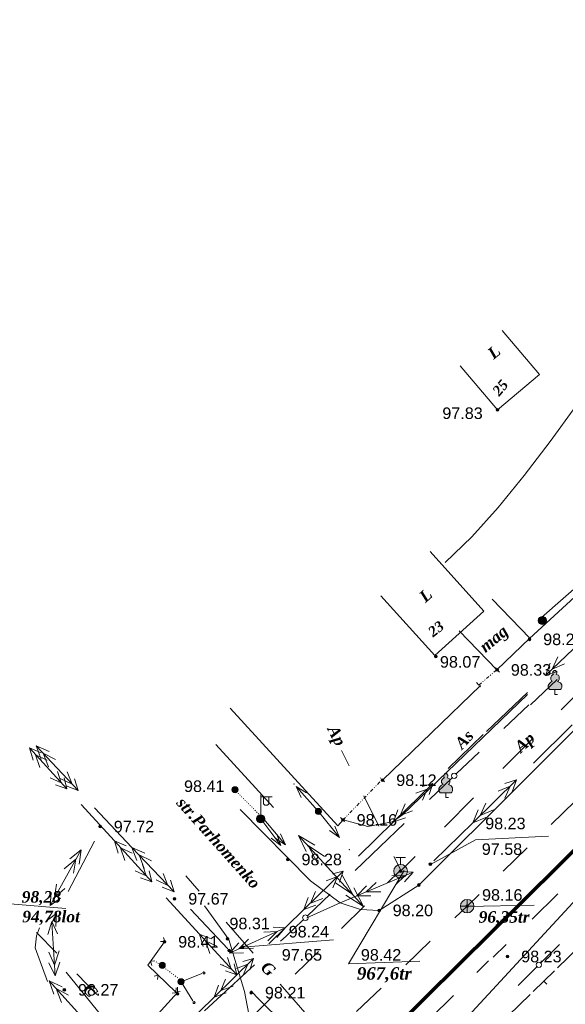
# Model space of a CAD drawing. Header units: millimetres. Extents: x 9396 to 25236, y 15106 to 31102.
# Tile 42 of 256: x 9997 to 10077, y 16378 to 16523. Entities that reach past the tile are written whole.
import ezdxf
from ezdxf.enums import TextEntityAlignment as Align

# ---------------------------------------------------------------- set-up
doc = ezdxf.new("R2010")
doc.units = ezdxf.units.MM
for name, pattern in [('DIVIDE', [1.25, 0.5, -0.25, 0, -0.25, 0, -0.25]), ('DOT', [0.25, 0, -0.25]), ('HIDDEN', [0.375, 0.25, -0.125])]:
    doc.linetypes.add(name, pattern=pattern)
for name, color, linetype, lineweight, true_color in [('1001010', 7, 'Continuous', 9, 0x000000), ('10010110', 7, 'Continuous', 20, 0xa25100), ('1006010', 7, 'DOT', 9, 0x000000), ('1060000', 7, 'Continuous', 9, 0x000000), ('1070000', 7, 'DOT', 9, 0x000000), ('2030003', 7, 'Continuous', 9, 0x000000), ('2030012', 7, 'Continuous', 9, 0x000000), ('21100200', 7, 'HIDDEN', 0, 0x800080), ('3000105', 7, 'DIVIDE', 9, 0x000000), ('3000113', 7, 'Continuous', 9, 0x000000), ('3000220', 7, 'Continuous', 9, 0x000000), ('3000260', 7, 'Continuous', 9, 0x000000), ('4000210', 7, 'Continuous', 9, 0x000000), ('5010210', 7, 'Continuous', 20, 0x008000), ('5010320', 7, 'Continuous', 20, 0x800000), ('5010430', 7, 'Continuous', 9, 0x000000), ('5010541', 7, 'Continuous', 9, 0x000000), ('6011210', 1, 'Continuous', 9, 0xff0000), ('6011300', 1, 'Continuous', 20, 0xff0000), ('8010110', 7, 'Continuous', 20, 0x0080ff), ('8010120', 7, 'Continuous', 20, 0x0080ff), ('8010200', 7, 'Continuous', 9, 0x000000), ('9010110', 7, 'Continuous', 9, 0x000000), ('9010120', 7, 'Continuous', 20, 0x000000), ('9010200', 7, 'Continuous', 9, 0x000000)]:
    doc.layers.add(name, color=color, linetype=linetype, lineweight=lineweight, true_color=true_color)
doc.layers.add('Канализация', color=1, linetype='Continuous', lineweight=70)
doc.styles.add('10', font='timesbi.ttf', dxfattribs={"height": 0.001481})
doc.styles.add('12', font='timesbi.ttf', dxfattribs={"height": 0.001693})
doc.styles.add('13', font='timesbi.ttf', dxfattribs={"height": 0.001693})
doc.styles.add('2', font='timesbi.ttf', dxfattribs={"height": 0.001693})
doc.styles.add('3', font='timesbi.ttf', dxfattribs={"height": 0.001693})
doc.styles.add('9', font='timesbi.ttf', dxfattribs={"height": 0.001693})
doc.styles.add('F2', font='arial.ttf', dxfattribs={"height": 0.001693})

# ---------------------------------------------------------------- blocks, each defined once
blk = doc.blocks.new('SYMBOL21100200')
at = {"true_color": 0x800080}
h = blk.add_hatch(color=216, dxfattribs=at)
edge = h.paths.add_edge_path()
edge.add_arc((0, 0), 0.1, 0, 360)
at = {"color": 216, "linetype": 'Continuous', "lineweight": 0, "true_color": 0x800080}
blk.add_circle((0, 0), 0.1, dxfattribs=at)
blk = doc.blocks.new('SYMBOL2030012')
at = {"true_color": 0xffffff}
h = blk.add_hatch(color=7, dxfattribs=at)
edge = h.paths.add_edge_path()
edge.add_arc((0, 0), 0.225, 0, 360)
at = {"true_color": 0x000000}
h = blk.add_hatch(color=18, dxfattribs=at)
edge = h.paths.add_edge_path()
edge.add_arc((0, 0), 0.05, 0, 360)
at = {"color": 18, "linetype": 'Continuous', "lineweight": 0, "true_color": 0x000000}
for radius in [0.225, 0.05]:
    blk.add_circle((0, 0), radius, dxfattribs=at)
blk = doc.blocks.new('SYMBOL2030003')
at = {"true_color": 0xffffff}
h = blk.add_hatch(color=7, dxfattribs=at)
edge = h.paths.add_edge_path()
edge.add_arc((0, 0), 0.3, 0, 360)
at = {"true_color": 0x000000}
h = blk.add_hatch(color=18, dxfattribs=at)
edge = h.paths.add_edge_path()
edge.add_arc((0, 0), 0.1, 0, 360)
at = {"color": 18, "linetype": 'Continuous', "lineweight": 0, "true_color": 0x000000, "flags": 128}
for points in [[(0, 0.3), (0, 1.75)], [(0, 1.6), (0.85, 1.6)], [(0.2, 1.6), (0.2, 1.1), (0.3, 1), (0.5, 1), (0.6, 1.1), (0.6, 1.6)]]:
    blk.add_lwpolyline(points, dxfattribs=at)
at = {"color": 18, "linetype": 'Continuous', "lineweight": 0, "true_color": 0x000000}
for radius in [0.3, 0.1]:
    blk.add_circle((0, 0), radius, dxfattribs=at)
blk = doc.blocks.new('SYMBOL5010541')
at = {"true_color": 0xffffff}
h = blk.add_hatch(color=7, dxfattribs=at)
edge = h.paths.add_edge_path()
edge.add_arc((0, 0), 0.5, 0, 360)
at = {"color": 18, "linetype": 'Continuous', "lineweight": 0, "true_color": 0x000000, "flags": 128}
for points in [[(0, 1), (-0.35, 1)], [(0, 0.5), (0, 0.5), (0, 1), (0, 1)], [(0, 1), (0.35, 1)]]:
    blk.add_lwpolyline(points, dxfattribs=at)
at = {"color": 18, "linetype": 'Continuous', "lineweight": 0, "true_color": 0x000000}
blk.add_circle((0, 0), 0.5, dxfattribs=at)
blk = doc.blocks.new('SYMBOL4000210')
at = {"true_color": 0xffffff}
blk.add_hatch(color=7, dxfattribs=at).paths.add_polyline_path([(0.05, 1.75), (-0.05, 1.75), (-0.15, 1.65), (-0.15, 1.55), (-0.1, 1.45), (-0.15, 1.45), (-0.25, 1.35), (-0.3, 1.25), (-0.3, 1.1), (-0.25, 1), (-0.2, 0.95), (-0.3, 0.9), (-0.35, 0.85), (-0.4, 0.8), (-0.5, 0.65), (-0.5, 0.5), (-0.4, 0.35), (-0.3, 0.35), (-0.1, 0.35), (0, 0.35), (0.15, 0.35), (0.4, 0.35), (0.45, 0.4), (0.5, 0.5), (0.5, 0.7), (0.4, 0.85), (0.2, 0.95), (0.25, 1), (0.3, 1.1), (0.3, 1.3), (0.25, 1.4), (0.1, 1.45), (0.15, 1.55), (0.15, 1.65)])
at = {"color": 18, "linetype": 'Continuous', "lineweight": 0, "true_color": 0x000000, "flags": 128}
blk.add_lwpolyline([(0.05, 1.75), (-0.05, 1.75), (-0.15, 1.65), (-0.15, 1.55), (-0.1, 1.45), (-0.15, 1.45), (-0.25, 1.35), (-0.3, 1.25), (-0.3, 1.1), (-0.25, 1), (-0.2, 0.95), (-0.3, 0.9), (-0.35, 0.85), (-0.4, 0.8), (-0.5, 0.65), (-0.5, 0.5), (-0.4, 0.35), (-0.3, 0.35), (-0.1, 0.35), (0, 0.35), (0.15, 0.35), (0.4, 0.35), (0.45, 0.4), (0.5, 0.5), (0.5, 0.7), (0.4, 0.85), (0.2, 0.95), (0.25, 1), (0.3, 1.1), (0.3, 1.3), (0.25, 1.4), (0.1, 1.45), (0.15, 1.55), (0.15, 1.65), (0.05, 1.75)], close=True, dxfattribs=at)
blk.add_lwpolyline([(0, 0.35), (0, 0), (0.2, 0)], dxfattribs=at)
blk = doc.blocks.new('SYMBOL5010430')
at = {"true_color": 0xffffff}
h = blk.add_hatch(color=7, dxfattribs=at)
edge = h.paths.add_edge_path()
edge.add_arc((0, 0), 0.495, 0, 360)
at = {"color": 18, "linetype": 'Continuous', "lineweight": 0, "true_color": 0x000000, "flags": 128}
for points in [[(-0.495, 0), (0.495, 0)], [(0, -0.495), (0, 0.495)]]:
    blk.add_lwpolyline(points, dxfattribs=at)
at = {"color": 18, "linetype": 'Continuous', "lineweight": 0, "true_color": 0x000000}
blk.add_circle((0, 0), 0.495, dxfattribs=at)
blk = doc.blocks.new('SYMBOL8010200')
at = {"true_color": 0x000000}
h = blk.add_hatch(color=18, dxfattribs=at)
edge = h.paths.add_edge_path()
edge.add_arc((0, 0), 0.3, 0, 360)
at = {"color": 18, "linetype": 'Continuous', "lineweight": 0, "true_color": 0x000000}
blk.add_circle((0, 0), 0.3, dxfattribs=at)

msp = doc.modelspace()

# ---------------------------------------------------------------- linework, layer by layer
at = {"layer": '1001010', "color": 253}
for p, q in [((10057.58, 16444.86, 98.6), (10065.45, 16436.13, 98.6)), ((10061.83, 16433.21, 98.85), (10067.33, 16427.49, 98.85))]:
    msp.add_line(p, q, dxfattribs=at)
for points in [[(10061.99, 16472.07, 133.33), (10067.44, 16465.62, 133.33), (10073.59, 16470.81, 133.33), (10068.14, 16477.26, 133.33)], [(10065.45, 16436.13, 98.6), (10058.24, 16429.63, 98.6), (10050.36, 16438.35, 98.6)], [(10067.33, 16427.49, 98.85), (10072.17, 16432.14, 98.85), (10066.67, 16437.86, 98.85)]]:
    msp.add_polyline3d(points, dxfattribs=at)
at = {"layer": '10010110'}
msp.add_polyline3d([(10089.77, 16481.27, 180.91), (10086.21, 16476.39, 181.42), (10082.59, 16471.3, 177.08), (10078.9, 16466.13, 168.78), (10075.15, 16460.99, 157.42), (10071.36, 16456, 143.87), (10067.53, 16451.31, 129.03), (10063.66, 16447.02, 113.78), (10059.77, 16443.26, 99.01)], dxfattribs=at)
at = {"layer": '1006010', "color": 253}
msp.add_line((10017.4, 16384.74), (10021.26, 16381.88), dxfattribs=at)
at = {"layer": '1060000', "color": 253}
for p, q in [((10029.72, 16407.06, 196.78), (10040.06, 16396.6, 196.64)), ((9996.01, 16393.24, 112.74), (10004.17, 16392.54, 107.62)), ((10062.91, 16392.84, 90.38), (10072.83, 16393.02, 174.42)), ((10030.08, 16386.88, 193.03), (10043.4, 16387.95, 146.29))]:
    msp.add_line(p, q, dxfattribs=at)
for points in [[(10040.06, 16396.6, 196.64), (10044.38, 16393.36, 196.56), (10047.35, 16392.38, 196.99), (10050.08, 16392.26, 196.4), (10055.9, 16395.98, 196.46), (10116.62, 16456.46, 196.4)], [(10071.84, 16423.92, 137.77), (10053.52, 16406.25, 196.82), (10052.07, 16405.24, 196.82), (10048.42, 16404.57, 196.82), (10044.8, 16405.52, 196.32)], [(10057.72, 16399.03, 143.63), (10064.2, 16402.61, 174.54), (10074.94, 16403.12, 155.98)], [(10053.75, 16398.1, 87.2), (10045.61, 16384.45, 187.95), (10056.06, 16384.84, 187.95)], [(10056.24, 16373.44, 196.54), (10061.4, 16374.87, 195.51), (10080.26, 16395.26, 195.51)], [(10024.5, 16392.94, 188.5), (10028.06, 16388.01, 196.62), (10030.36, 16380.36, 196.42), (10031.21, 16376.03, 196.62), (10030.61, 16373.4, 196.54), (10029.44, 16370.8, 196.46)]]:
    msp.add_polyline3d(points, dxfattribs=at)
at = {"layer": '1070000', "color": 253}
msp.add_line((10033.2, 16405.63, 196.75), (10029.09, 16409.77, 195.15), dxfattribs=at)
at = {"layer": '3000105', "color": 253}
for p, q in [((10067.74, 16427.19, 98.6), (10067.03, 16428.03, 98.6)), ((10064.7, 16425.29, 197.21), (10067.42, 16427.57)), ((10064.38, 16425.67, 98.6), (10065.09, 16424.83, 98.6)), ((10050.89, 16411.08, 147.59), (10050.1, 16411.84, 147.59)), ((10044.8, 16405.52, 196.32), (10050.53, 16411.42, 98.85)), ((10044.44, 16405.87, 147.59), (10045.23, 16405.1, 147.59))]:
    msp.add_line(p, q, dxfattribs=at)
at = {"layer": '3000113', "color": 253}
for p, q in [((10072.14, 16432.12, 160.94), (10089.14, 16447.8, 160.94)), ((10050.6, 16411.34), (10064.96, 16425.21))]:
    msp.add_line(p, q, dxfattribs=at)
msp.add_polyline3d([(10028.25, 16421.89, 197.28), (10044.05, 16404.63, 188.97), (10044.8, 16405.52, 188.97)], dxfattribs=at)
at = {"layer": '3000220', "color": 253}
for p, q in [((10079.38, 16386.87, 195.51), (10076.23, 16383.82, 195.51)), ((10075.8, 16383.4, 195.51), (10072.66, 16380.35, 195.51)), ((10074.23, 16381.87, 195.51), (10074.65, 16381.44, 195.51)), ((10072.23, 16379.93, 195.51), (10069.08, 16376.87, 195.51))]:
    msp.add_line(p, q, dxfattribs=at)
at = {"layer": '3000260', "color": 253}
for points in [[(10020.3, 16380.27, 0), (10016.18, 16384.23, 0), (10018.64, 16387.66, 0)], [(10018.06, 16387.71, 0), (10018.68, 16387.72, 0), (10018.48, 16388.3, 0)], [(10016.77, 16384.19, 0), (10016.6, 16384.82, 0), (10017.23, 16384.85, 0)], [(10017.63, 16382.14, 0), (10017.71, 16382.76, 0), (10017.11, 16382.64, 0)], [(10009.47, 16369.15, 52.87), (10014.4, 16373.42, 52.87), (10020.52, 16380.22, 52.87)], [(10019.78, 16380.15, 52.87), (10020.54, 16380.25, 52.87), (10020.54, 16381, 52.87)], [(10020.93, 16380.36, 0), (10020.29, 16380.28, 0), (10020.35, 16380.91, 0)]]:
    msp.add_polyline3d(points, dxfattribs=at)
at = {"layer": '5010210'}
for p, q in [((10076.78, 16421.64, 170.34), (10081.06, 16425.93, 170.34)), ((10072.5, 16417.34, 170.34), (10070.36, 16415.19, 170.34)), ((10044.58, 16415.68, 102.38), (10045.68, 16413.46, 102.38)), ((10070.36, 16415.19, 170.34), (10068.22, 16413.04, 170.34)), ((10050.07, 16404.6, 102.38), (10047.87, 16409.03, 102.38)), ((10059.66, 16404.45, 170.34), (10063.94, 16408.74, 170.34)), ((10052.26, 16400.17, 102.38), (10053.36, 16397.95, 102.38)), ((10055.38, 16400.15, 170.34), (10053.24, 16398, 170.34)), ((10051.33, 16396.28, 143.85), (10053.02, 16397.95, 143.85)), ((10076.3, 16394.67, 184.27), (10072.51, 16390.97, 184.27)), ((10047.95, 16392.94, 143.85), (10044.57, 16389.6, 143.85)), ((10039.5, 16384.59, 143.85), (10041.19, 16386.26, 143.85)), ((10066.83, 16385.41, 184.27), (10068.73, 16387.26, 184.27)), ((10037.81, 16382.92, 143.85), (10039.5, 16384.59, 143.85)), ((10066.13, 16384.88, 123.15), (10064.42, 16383.18, 123.15)), ((10034.43, 16379.58, 143.85), (10031.06, 16376.24, 143.85)), ((10057.56, 16376.41, 123.15), (10060.99, 16379.79, 123.15))]:
    msp.add_line(p, q, dxfattribs=at)
at = {"layer": '5010320', "lineweight": 30}
for p, q in [((10077.08, 16406.55, 152.77), (10078.84, 16408.26, 152.77)), ((10075.32, 16404.85, 152.77), (10077.08, 16406.55, 152.77)), ((10071.8, 16401.43, 152.77), (10068.28, 16398.01, 152.77)), ((10063, 16392.88, 152.77), (10064.76, 16394.59, 152.77)), ((10063, 16392.88, 191.28), (10061.2, 16391.16, 191.28)), ((9999.9, 16389.03, 107.62), (10002.84, 16385.99, 107.62)), ((10053.99, 16384.29, 191.28), (10057.59, 16387.73, 191.28)), ((10007.24, 16381.44, 107.62), (10005.77, 16382.96, 107.62)), ((10008.71, 16379.92, 107.62), (10007.24, 16381.44, 107.62)), ((10050.38, 16380.86, 191.28), (10048.58, 16379.14, 191.28)), ((10048.58, 16379.14, 191.28), (10046.78, 16377.42, 191.28))]:
    msp.add_line(p, q, dxfattribs=at)
at = {"layer": '6011210'}
for p, q in [((10041.2, 16406.76, 91.85), (10037.93, 16410.41, 91.85)), ((10041.2, 16406.76), (10044.27, 16402.94)), ((10032.74, 16405.68, 196.75), (10035.71, 16401.79, 196.75)), ((10033.2, 16405.63, 196.4), (10036.36, 16401.88, 196.4))]:
    msp.add_line(p, q, dxfattribs=at)
for points in [[(10038.69, 16408.81, 91.85), (10037.93, 16410.41, 91.85), (10037.93, 16410.41, 91.85), (10039.43, 16409.47, 91.85)], [(10035.08, 16403.44, 196.75), (10035.71, 16401.79, 196.75), (10035.71, 16401.79, 196.75), (10034.28, 16402.83, 196.75)], [(10035.64, 16403.5, 196.4), (10036.36, 16401.88, 196.4), (10036.36, 16401.88, 196.4), (10034.88, 16402.86, 196.4)], [(10043.6, 16404.58, 0), (10044.27, 16402.94, 0), (10044.27, 16402.94, 0), (10042.82, 16403.95, 0)]]:
    msp.add_polyline3d(points, dxfattribs=at)
for p in [(10037.6, 16410.77, 91.85), (10045.71, 16401.16)]:
    msp.add_point(p, dxfattribs=at)
at = {"layer": '6011300'}
for p, q in [((10081.2, 16433.12, 93.24), (10074.46, 16426.7, 93.24)), ((10071.84, 16424.21, 93.24), (10065.85, 16418.5, 93.24)), ((10072.72, 16413.84, 115.51), (10078.41, 16419.43, 115.51)), ((10060.21, 16413.05, 131.43), (10065.34, 16418.06, 131.43)), ((9999.82, 16416.37, 115.51), (10005.99, 16409.84, 115.51)), ((9999.82, 16416.37, 115.51), (10001.71, 16415.54, 115.51)), ((9999.82, 16416.37, 115.51), (10000.54, 16414.44, 115.51)), ((10034.59, 16407.32, 163.71), (10026.14, 16416.59, 163.71)), ((9998.84, 16416.08, 152.08), (10004.3, 16410.09, 152.08)), ((9998.84, 16416.08, 152.08), (10000.58, 16415.36, 152.08)), ((9998.84, 16416.08, 152.08), (9999.4, 16414.28, 152.08)), ((10052.2, 16405.23, 131.43), (10057.97, 16410.86, 131.43)), ((10063.81, 16405.1, 115.51), (10070.22, 16411.39, 115.51)), ((10006.43, 16407.76, 152.08), (10011.29, 16402.44, 152.08)), ((10008.39, 16407.3, 115.51), (10013.87, 16401.49, 115.51)), ((10052.2, 16405.23, 131.43), (10052.86, 16406.99, 131.43)), ((10063.81, 16405.1, 115.51), (10064.6, 16407, 115.51)), ((10047.07, 16400.22, 131.43), (10052.2, 16405.23, 131.43)), ((10052.2, 16405.23, 131.43), (10053.97, 16405.84, 131.43)), ((10058.11, 16399.51, 115.51), (10063.81, 16405.1, 115.51)), ((10063.81, 16405.1, 115.51), (10065.73, 16405.86, 115.51)), ((10047.81, 16392.83, 163.71), (10038.3, 16403.26, 163.71)), ((10004.51, 16395.04, 39.02), (10008.36, 16402.4, 39.02)), ((10011.29, 16402.44, 152.08), (10016.76, 16396.45, 152.08)), ((10011.29, 16402.44, 152.08), (10013.04, 16401.71, 152.08)), ((10011.29, 16402.44, 152.08), (10011.86, 16400.63, 152.08)), ((10006.4, 16401.14, 95.13), (10001.88, 16392.97, 95.13)), ((10006.4, 16401.14, 95.13), (10004.74, 16399.8, 95.13)), ((10006.4, 16401.14, 95.13), (10006.14, 16399.03, 95.13)), ((10013.87, 16401.49, 115.51), (10020.03, 16394.96, 115.51)), ((10013.87, 16401.49, 115.51), (10015.75, 16400.66, 115.51)), ((10013.87, 16401.49, 115.51), (10014.59, 16399.56, 115.51)), ((10039.05, 16392.39, 131.43), (10044.82, 16398.03, 131.43)), ((10046.81, 16394.38, 115.51), (10055.09, 16397.86, 115.51)), ((10047.81, 16392.83, 163.71), (10046.39, 16395.57, 163.71)), ((10046.81, 16394.38, 115.51), (10048.25, 16395.86, 115.51)), ((10018.89, 16394.12, 152.08), (10023.75, 16388.79, 152.08)), ((10039.05, 16392.39, 131.43), (10039.71, 16394.15, 131.43)), ((10047.81, 16392.83, 163.71), (10045.21, 16394.5, 163.71)), ((10046.81, 16394.38, 115.51), (10048.87, 16394.38, 115.51)), ((10022.43, 16392.42, 115.51), (10027.91, 16386.62, 115.51)), ((10033.93, 16387.38, 131.43), (10039.05, 16392.39, 131.43)), ((10039.05, 16392.39, 131.43), (10040.83, 16393.01, 131.43)), ((10023.75, 16388.79, 152.08), (10029.22, 16382.8, 152.08)), ((10023.75, 16388.79, 152.08), (10025.49, 16388.07, 152.08)), ((10023.75, 16388.79, 152.08), (10024.31, 16386.99, 152.08)), ((10028.15, 16386, 115.51), (10036.33, 16389.71, 115.51)), ((10028.15, 16386, 115.51), (10029.55, 16387.51, 115.51)), ((10028.15, 16386, 115.51), (10030.21, 16386.05, 115.51)), ((10002.6, 16382.66, 39.02), (10001.69, 16384.58, 39.02)), ((10002.6, 16382.66, 39.02), (10003.29, 16384.67, 39.02)), ((10025.91, 16379.56, 131.43), (10031.68, 16385.19, 131.43)), ((10009.43, 16376.75, 39.02), (10004.21, 16383.21, 39.02)), ((10001.71, 16381.96, 95.13), (10007.97, 16375.04, 95.13)), ((10001.71, 16381.96, 95.13), (10003.62, 16381.04, 95.13)), ((10001.71, 16381.96, 95.13), (10002.44, 16379.97, 95.13)), ((10025.91, 16379.56, 131.43), (10026.57, 16381.32, 131.43)), ((10025.91, 16379.56, 131.43), (10027.69, 16380.18, 131.43)), ((10020.78, 16374.55, 131.43), (10025.91, 16379.56, 131.43))]:
    msp.add_line(p, q, dxfattribs=at)
for points in [[(10077.27, 16428.41, 93.24), (10075.44, 16427.63, 93.24), (10076.3, 16429.42, 93.24)], [(10076.21, 16427.27, 93.24), (10074.46, 16426.7, 93.24), (10075.18, 16428.5, 93.24)], [(9999.75, 16415.08, 152.08), (10001.42, 16414.29, 152.08), (9999.75, 16415.08, 152.08), (10000.37, 16413.21, 152.08)], [(10000.85, 16415.28, 115.51), (10002.66, 16414.38, 115.51), (10000.85, 16415.28, 115.51), (10001.64, 16413.28, 115.51)], [(10002.94, 16412.63, 152.08), (10003.51, 16410.96, 152.08), (10001.9, 16411.68, 152.08)], [(10004.37, 16412.57, 115.51), (10005.1, 16410.78, 115.51), (10003.36, 16411.6, 115.51)], [(10003.92, 16411.7, 152.08), (10004.3, 16410.09, 152.08), (10002.68, 16410.68, 152.08)], [(10005.47, 16411.55, 115.51), (10005.99, 16409.84, 115.51), (10004.24, 16410.52, 115.51)], [(10056.38, 16410.43, 131.43), (10057.97, 16410.86, 131.43), (10057.44, 16409.22, 131.43)], [(10067.52, 16409.72, 115.51), (10069.3, 16410.48, 115.51), (10068.5, 16408.73, 115.51)], [(10068.52, 16410.84, 115.51), (10070.22, 16411.39, 115.51), (10069.57, 16409.63, 115.51)], [(10055.49, 16409.42, 131.43), (10057.13, 16410.05, 131.43), (10056.47, 16408.42, 131.43)], [(10053.16, 16406.17, 131.43), (10053.89, 16407.86, 131.43), (10053.16, 16406.17, 131.43), (10055, 16406.85, 131.43)], [(10064.88, 16406.15, 115.51), (10065.74, 16407.98, 115.51), (10064.88, 16406.15, 115.51), (10066.86, 16406.98, 115.51)], [(10039.4, 16400.87, 163.71), (10038.3, 16403.26, 163.71), (10040.68, 16401.83, 163.71)], [(10041.06, 16399.2, 163.71), (10039.67, 16401.76, 163.71), (10042.09, 16400.14, 163.71)], [(10012.2, 16401.44, 152.08), (10013.88, 16400.65, 152.08), (10012.2, 16401.44, 152.08), (10012.83, 16399.57, 152.08)], [(10014.9, 16400.4, 115.51), (10016.71, 16399.51, 115.51), (10014.9, 16400.4, 115.51), (10015.68, 16398.4, 115.51)], [(10005.64, 16399.78, 95.13), (10005.3, 16397.71, 95.13), (10005.64, 16399.78, 95.13), (10003.94, 16398.35, 95.13)], [(10015.39, 16398.98, 152.08), (10015.97, 16397.31, 152.08), (10014.36, 16398.04, 152.08)], [(10016.38, 16398.05, 152.08), (10016.76, 16396.45, 152.08), (10015.14, 16397.04, 152.08)], [(10018.42, 16397.69, 115.51), (10019.14, 16395.91, 115.51), (10017.4, 16396.73, 115.51)], [(10043.24, 16397.6, 131.43), (10044.82, 16398.03, 131.43), (10044.29, 16396.39, 131.43)], [(10046.23, 16394.57, 163.71), (10043.7, 16396.3, 163.71), (10046.23, 16394.57, 163.71), (10044.7, 16397.43, 163.71)], [(10053.31, 16397.98, 115.51), (10055.09, 16397.86, 115.51), (10053.83, 16396.47, 115.51)], [(10004.05, 16395.45, 95.13), (10002.53, 16394.15, 95.13), (10002.82, 16396.12, 95.13)], [(10019.52, 16396.67, 115.51), (10020.03, 16394.96, 115.51), (10018.29, 16395.65, 115.51)], [(10042.35, 16396.59, 131.43), (10043.99, 16397.21, 131.43), (10043.33, 16395.59, 131.43)], [(10048.19, 16394.96, 115.51), (10049.66, 16396.34, 115.51), (10048.19, 16394.96, 115.51), (10050.34, 16395, 115.51)], [(10051.96, 16397.31, 115.51), (10053.89, 16397.36, 115.51), (10052.51, 16396.02, 115.51)], [(10003.38, 16394.04, 95.13), (10001.88, 16392.97, 95.13), (10002.03, 16394.9, 95.13)], [(10040.02, 16393.33, 131.43), (10040.75, 16395.02, 131.43), (10040.02, 16393.33, 131.43), (10041.86, 16394.01, 131.43)], [(10039.51, 16391.15, 115.51), (10044.38, 16393.36, 115.51), (10046.81, 16394.38, 115.51)], [(10001.35, 16390.72, 39.02), (10002.83, 16391.82, 39.02), (10002.72, 16389.88, 39.02)], [(10002.6, 16382.66, 39.02), (10002.14, 16390.51, 39.02), (10002.83, 16391.82, 39.02)], [(10001.54, 16388.73, 39.02), (10002.13, 16390.64, 39.02), (10002.94, 16388.81, 39.02)], [(10000.31, 16389.71, 95.13), (9999.87, 16388.53, 95.13), (9999.69, 16386.77, 95.13), (10001.47, 16381.82, 95.13)], [(10033.22, 16389.07, 115.51), (10035.15, 16389.17, 115.51), (10033.8, 16387.79, 115.51)], [(10034.54, 16389.78, 115.51), (10036.33, 16389.71, 115.51), (10035.11, 16388.28, 115.51)], [(10024.66, 16387.8, 152.08), (10026.33, 16387, 152.08), (10024.66, 16387.8, 152.08), (10025.29, 16385.92, 152.08)], [(10029.51, 16386.62, 115.51), (10030.95, 16388.04, 115.51), (10029.51, 16386.62, 115.51), (10031.66, 16386.71, 115.51)], [(10002.51, 16384.21, 39.02), (10001.7, 16386.14, 39.02), (10002.51, 16384.21, 39.02), (10003.19, 16386.33, 39.02)], [(10027.85, 16385.34, 152.08), (10028.43, 16383.67, 152.08), (10026.82, 16384.39, 152.08)], [(10028.84, 16384.41, 152.08), (10029.22, 16382.8, 152.08), (10027.59, 16383.4, 152.08)], [(10030.1, 16384.76, 131.43), (10031.68, 16385.19, 131.43), (10031.15, 16383.56, 131.43)], [(10029.21, 16383.75, 131.43), (10030.85, 16384.38, 131.43), (10030.18, 16382.75, 131.43)], [(10026.87, 16380.5, 131.43), (10027.6, 16382.19, 131.43), (10026.87, 16380.5, 131.43), (10028.71, 16381.18, 131.43)], [(10002.75, 16380.81, 95.13), (10004.59, 16379.82, 95.13), (10002.75, 16380.81, 95.13), (10003.55, 16378.74, 95.13)], [(10031.34, 16380.47, 152.08), (10032.14, 16379.6, 152.08), (10036.42, 16375.35, 152.08)]]:
    msp.add_polyline3d(points, dxfattribs=at)
at = {"layer": '8010110'}
msp.add_polyline3d([(10073.91, 16435.17, 197.72), (10098.48, 16456.71, 182.92), (10118.05, 16474.74, 196.02), (10141.61, 16492.72, 196.28), (10155.86, 16499.87, 192.73), (10175.46, 16509.86, 196.68)], dxfattribs=at)
at = {"layer": '8010120'}
for p, q in [((10023.73, 16395.07, 146.2), (10021.75, 16397.34, 146.2)), ((10027.69, 16390.53, 146.2), (10031.65, 16385.99, 146.2)), ((10037.59, 16379.17, 146.2), (10035.61, 16381.44, 146.2)), ((10039.56, 16376.9, 146.2), (10037.59, 16379.17, 146.2))]:
    msp.add_line(p, q, dxfattribs=at)
at = {"layer": '9010110', "color": 253}
for q in [(10024.13, 16382.99), (10022.81, 16379)]:
    msp.add_line((10021.06, 16381.8), q, dxfattribs=at)
for points in [[(10024.56, 16383.1, 0), (10024.54, 16383.18, 0), (10024.49, 16383.23, 0), (10024.41, 16383.25, 0), (10024.34, 16383.23, 0), (10024.28, 16383.18, 0), (10024.26, 16383.1, 0), (10024.28, 16383.03, 0), (10024.34, 16382.97, 0), (10024.41, 16382.95, 0), (10024.49, 16382.97, 0), (10024.54, 16383.03, 0), (10024.56, 16383.1, 0)], [(10023.12, 16378.75, 0), (10023.1, 16378.82, 0), (10023.05, 16378.88, 0), (10022.97, 16378.9, 0), (10022.9, 16378.88, 0), (10022.84, 16378.82, 0), (10022.82, 16378.75, 0), (10022.84, 16378.67, 0), (10022.9, 16378.62, 0), (10022.97, 16378.6, 0), (10023.05, 16378.62, 0), (10023.1, 16378.67, 0), (10023.12, 16378.75, 0)]]:
    msp.add_polyline3d(points, close=True, dxfattribs=at)
at = {"layer": '9010110'}
msp.add_point((10027.23, 16384.19), dxfattribs=at)
at = {"layer": '9010120', "color": 253}
for p, q in [((10072.27, 16422.4, 125.58), (10076.18, 16426.12, 125.58)), ((10068.38, 16418.93, 196.82), (10072.02, 16422.4, 196.82)), ((10064.74, 16415.46, 196.82), (10061.4, 16412.27, 196.82)), ((10060.74, 16411.65, 196.82), (10057.47, 16408.53, 196.82)), ((10050.2, 16401.59, 196.82), (10053.76, 16404.99, 196.82)), ((10046.56, 16398.12, 196.82), (10050.2, 16401.59, 196.82)), ((10042.92, 16394.65, 196.82), (10039.58, 16391.46, 196.82)), ((10073.81, 16384.57, 196.41), (10076.55, 16387.27, 196.41)), ((10028.21, 16380.95, 196.82), (10031.85, 16384.28, 196.82)), ((10070.46, 16381.27, 196.41), (10073.26, 16384.03, 196.41)), ((10024.5, 16377.56, 196.82), (10028.21, 16380.95, 196.82))]:
    msp.add_line(p, q, dxfattribs=at)
for points in [[(10061.11, 16411.59, 196.82), (10061.31, 16411.65, 196.82), (10061.45, 16411.79, 196.82), (10061.51, 16411.99, 196.82), (10061.45, 16412.19, 196.82), (10061.31, 16412.34, 196.82), (10061.11, 16412.39, 196.82), (10060.9, 16412.34, 196.82), (10060.76, 16412.19, 196.82), (10060.7, 16411.99, 196.82), (10060.76, 16411.79, 196.82), (10060.9, 16411.65, 196.82), (10061.11, 16411.59, 196.82)], [(10039.29, 16390.78, 196.82), (10039.49, 16390.84, 196.82), (10039.63, 16390.99, 196.82), (10039.69, 16391.19, 196.82), (10039.63, 16391.39, 196.82), (10039.49, 16391.53, 196.82), (10039.29, 16391.59, 196.82), (10039.08, 16391.53, 196.82), (10038.94, 16391.39, 196.82), (10038.88, 16391.19, 196.82), (10038.94, 16390.99, 196.82), (10039.08, 16390.84, 196.82), (10039.29, 16390.78, 196.82)], [(10073.5, 16383.9, 196.41), (10073.69, 16383.95, 196.41), (10073.82, 16384.09, 196.41), (10073.87, 16384.27, 196.41), (10073.82, 16384.46, 196.41), (10073.69, 16384.6, 196.41), (10073.5, 16384.65, 196.41), (10073.32, 16384.6, 196.41), (10073.18, 16384.46, 196.41), (10073.13, 16384.27, 196.41), (10073.18, 16384.09, 196.41), (10073.32, 16383.95, 196.41), (10073.5, 16383.9, 196.41)]]:
    msp.add_polyline3d(points, close=True, dxfattribs=at)
msp.add_polyline3d([(10038.92, 16390.84, 196.82), (10036.46, 16388.5, 196.82), (10035.63, 16387.74, 196.82)], dxfattribs=at)
at = {"layer": 'Канализация', "elevation": 53}
msp.add_lwpolyline([(12228.43, 17139.82), (12021.44, 17074.81), (11795.93, 17002.9), (11329.52, 16854.74), (11115.67, 16787.38), (10954.57, 16736.61), (10592.24, 16620.2), (10486.13, 16586.85), (10372.91, 16549.13), (10338.97, 16538.59), (10329.35, 16531.16), (10310.18, 16524.96), (10297.32, 16526.92), (10197.76, 16494.35), (10167.88, 16483.3), (10086.56, 16408.9), (10007.55, 16330.7)], dxfattribs=at)

# ---------------------------------------------------------------- block references
at = {"layer": '2030003', "color": 253, "xscale": 2, "yscale": 2, "zscale": 2}
msp.add_blockref('SYMBOL2030003', (10032.74, 16405.68, 196.8), dxfattribs=at)
at = {"layer": '2030012', "color": 253, "xscale": 2, "yscale": 2, "zscale": 2}
for p in [(10028.98, 16409.94, 196.82), (10041.2, 16406.76, 188.97), (10018.3, 16384.2), (10021.06, 16381.8)]:
    msp.add_blockref('SYMBOL2030012', p, dxfattribs=at)
at = {"layer": '21100200', "xscale": 2, "yscale": 2, "zscale": 2}
for p in [(10067.44, 16465.62, 195.66), (10072.14, 16431.98, 196.48), (10058.41, 16429.46, 196.14), (10067.4, 16427.5, 196.66), (10050.6, 16411.34, 196.24), (10028.98, 16409.94, 196.82), (10009.2, 16404.54, 195.44), (10044.8, 16405.52, 196.32), (10036.72, 16399.72, 196.56), (10057.6, 16399.02, 195.16), (10053.24, 16398, 196.84), (10055.9, 16395.98, 196.46), (10020.12, 16393.96, 195.34), (10063, 16392.88, 196.32), (10050.08, 16392.26, 196.4), (10018.64, 16387.66, 196.82), (10027.86, 16388.08, 196.62), (10028.12, 16386.38, 195.3), (10030.08, 16386.88, 196.48), (10068.92, 16385.5, 196.46), (10003.96, 16380.62, 196.54), (10020.54, 16380.04, 196.76), (10031.36, 16380.2, 196.42)]:
    msp.add_blockref('SYMBOL21100200', p, dxfattribs=at)
at = {"layer": '4000210', "color": 253, "xscale": 2, "yscale": 2, "zscale": 2}
for p in [(10075.86, 16423.92, 174.42), (10059.86, 16408.8, 174.42)]:
    msp.add_blockref('SYMBOL4000210', p, dxfattribs=at)
at = {"layer": '5010430', "color": 253, "xscale": 2, "yscale": 2, "zscale": 2}
msp.add_blockref('SYMBOL5010430', (10063, 16392.88, 174.42), dxfattribs=at)
at = {"layer": '5010541', "color": 253, "xscale": 2, "yscale": 2, "zscale": 2}
msp.add_blockref('SYMBOL5010541', (10053.24, 16398, 187.95), dxfattribs=at)
at = {"layer": '8010200', "color": 253, "xscale": 2, "yscale": 2, "zscale": 2}
msp.add_blockref('SYMBOL8010200', (10074.02, 16434.74, 187.61), dxfattribs=at)

# ---------------------------------------------------------------- texts
at = {"layer": '1001010', "color": 253, "style": '9'}
for s, height, rotation, p in [('L', 1.69, 39.8, (10066.33, 16473.58, 133.33)), ('L', 1.69, 41.7, (10056.33, 16437.91, 98.6)), ('mag', 1.693, 40.1, (10065.14, 16430.61, 98.85))]:
    msp.add_text(s, height=height, rotation=rotation, dxfattribs=at).set_placement(p, align=Align.MIDDLE_LEFT)
at = {"layer": '1001010', "color": 1, "true_color": 0xff0000, "style": '10'}
for s, rotation, p in [('25', 50, (10067.13, 16468, 133.33)), ('23', 38.4, (10057.55, 16432.83, 98.6))]:
    msp.add_text(s, height=1.481, rotation=rotation, dxfattribs=at).set_placement(p, align=Align.MIDDLE_LEFT)
at = {"layer": '1060000', "color": 253, "style": '2'}
for s, rotation, p in [('As', 47.5, (10061.64, 16416.32, 167.29)), ('str.Parhomenko', 311.8, (10020.91, 16408.49, 196.71))]:
    msp.add_text(s, height=1.693, rotation=rotation, dxfattribs=at).set_placement(p, align=Align.MIDDLE_LEFT)
at = {"layer": '21100200', "color": 253, "style": 'F2'}
for s, p in [('97.83', (10059.36, 16465.12, 195.66)), ('98.24', (10074.14, 16431.98, 196.48)), ('98.07', (10059.01, 16428.68, 196.14)), ('98.33', (10069.4, 16427.5, 196.66)), ('98.12', (10052.6, 16411.34, 196.24)), ('98.41', (10021.5, 16410.46, 189.58)), ('98.16', (10046.8, 16405.52, 196.32)), ('97.72', (10011.2, 16404.54, 195.44)), ('98.23', (10065.64, 16405, 160.84)), ('97.58', (10065.14, 16401.24, 170.98)), ('98.28', (10038.72, 16399.72, 196.56)), ('97.67', (10022.12, 16393.96, 195.34)), ('98.16', (10065.18, 16394.52, 196.32)), ('98.20', (10052.08, 16392.26, 196.4)), ('98.31', (10028.16, 16390.34, 196.82)), ('98.24', (10036.84, 16389.14, 150.1)), ('98.41', (10020.64, 16387.66, 196.82)), ('97.65', (10035.82, 16385.74, 174.72)), ('98.42', (10047.42, 16385.74, 192.9)), ('98.23', (10070.92, 16385.5, 196.46)), ('98.27', (10005.96, 16380.62, 196.54)), ('98.21', (10033.36, 16380.2, 196.42))]:
    msp.add_text(s, height=1.693, dxfattribs=at).set_placement(p, align=Align.MIDDLE_LEFT)
at = {"layer": '5010210', "color": 253, "style": '3'}
for rotation, p in [(297, (10043.21, 16419.21, 102.38)), (42.3, (10070.32, 16415.89, 170.34))]:
    msp.add_text('Ap', height=1.693, rotation=rotation, dxfattribs=at).set_placement(p, align=Align.MIDDLE_LEFT)
at = {"layer": '5010320', "color": 253, "style": '3'}
msp.add_text('C', height=1.69, rotation=308.8, dxfattribs=at).set_placement((10007.23, 16381.2, 107.62), align=Align.MIDDLE_LEFT)
at = {"layer": '5010430', "color": 253, "style": '13'}
msp.add_text('96,35tr', height=1.693, dxfattribs=at).set_placement((10064.68, 16391.3, 174.42), align=Align.MIDDLE_LEFT)
at = {"layer": '5010541', "color": 253, "style": '2'}
msp.add_text('967,6tr', height=1.824, dxfattribs=at).set_placement((10046.84, 16383.02, 187.95), align=Align.MIDDLE_LEFT)
at = {"layer": '8010120', "color": 253, "style": '3'}
msp.add_text('G', height=1.69, rotation=316.3, dxfattribs=at).set_placement((10033.19, 16384.35, 146.2), align=Align.MIDDLE_LEFT)
at = {"layer": '9010200', "color": 253}
for s, style, p in [('98,28', '12', (9997.71, 16394.24, 107.62)), ('94,78lot', '13', (9997.79, 16391.36, 107.62))]:
    msp.add_text(s, height=1.693, dxfattribs=dict(at, style=style)).set_placement(p, align=Align.MIDDLE_LEFT)

doc.saveas('drawing.dxf')
